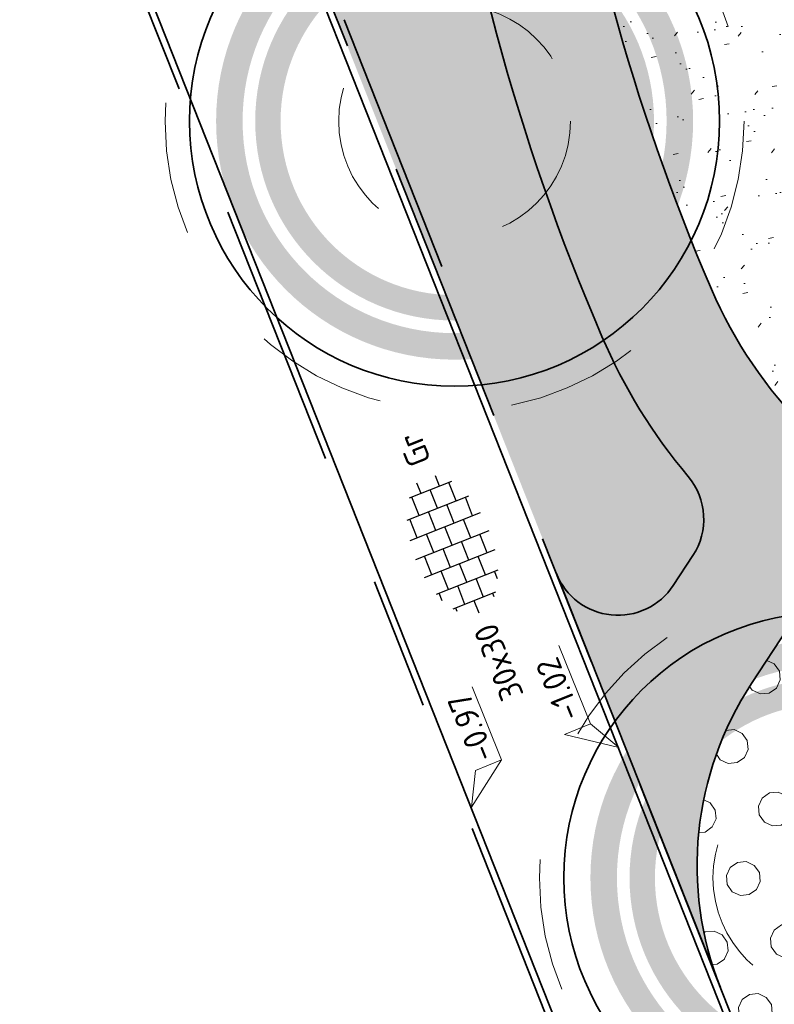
# Model space of a CAD drawing. Header units: metres. Extents: x 126075 to 126745, y 502461 to 502767.
# Tile 27 of 94: x 126584 to 126595, y 502558 to 502572. Entities that reach past the tile are written whole.
import ezdxf
from ezdxf.enums import TextEntityAlignment as Align

# ---------------------------------------------------------------- set-up
doc = ezdxf.new("R2010")
doc.units = ezdxf.units.M
doc.header["$PDSIZE"] = 1
doc.linetypes.add('NLCS-HIDDEN', pattern=[4, 2, -2])
doc.linetypes.add('VH-OPSLUITBAND-SO', pattern=[10, 4, -2, 2, -2])
doc.layers.get('0').update_dxf_attribs({"linetype": 'CONTINUOUS'})
doc.layers.get('DEFPOINTS').update_dxf_attribs({"linetype": 'CONTINUOUS'})
doc.layers.add('N-GV-GR-BOOM-BESCHERMDEWORTELRUIMTE-GN', color=7, linetype='NLCS-HIDDEN', lineweight=0, plot=False)
doc.layers.add('N-GV-GR-BOOM_SOORT-V', color=7, linetype='CONTINUOUS', lineweight=18, true_color=0x025a01)
for name, color, linetype, lineweight in [('N-WE-GR-BEPLANTING-A-200', 92, 'CONTINUOUS', 18), ('N-WE-GR-BEPLANTING_CULTUUR_VASTE PLANTENVAK-A-200', 92, 'CONTINUOUS', 18), ('N-WE-GR-BOOM-S', 90, 'CONTINUOUS', 25), ('N-WE-GR-GRAS-A-500', 62, 'CONTINUOUS', 18), ('N-WE-OG-WEG_PARKEERPLAATS-S', 7, 'CONTINUOUS', 25), ('N-WE-VH-HALFVERHARDING_KLEISCHELPEN-A-200', 252, 'CONTINUOUS', 18), ('N-WE-VH-KANTOPSLUITING_OPSLUITBAND_100X200-G', 150, 'VH-OPSLUITBAND-SO', 35), ('N-WE-VH-KANTOPSLUITING_VOORKANTBAND-G', 50, 'CONTINUOUS', 35), ('N-WE-VH-KANTOPSLUITING_WORTELSCHERM-G', 90, 'BV-BEVER-SO', 35), ('N-WE-VH-OPENVERHARDING-G', 90, 'CONTINUOUS', 35), ('N-WE-VH-OPENVERHARDING_TEGEL_300X300_DUN_HALFSTEENS-S-200', 252, 'CONTINUOUS', 25), ('N-XX-GR-BOOM-T25', 7, 'CONTINUOUS', 25), ('X-XX-AL-HOOGTELABEL-S-200', 7, 'CONTINUOUS', 18), ('X-XX-AL-M', 7, 'CONTINUOUS', 18)]:
    doc.layers.add(name, color=color, linetype=linetype, lineweight=lineweight)
doc.styles.add('NLCS-ISO', font='NLCS-ISO.ttf')
doc.styles.add('NLCS-ISO-M200-T18', font='NLCS-ISO.ttf', dxfattribs={"height": 0.36})
doc.styles.add('NLCS-ISO-M200-T25', font='NLCS-ISO.ttf', dxfattribs={"height": 0.5})
doc.linetypes.add('BV-BEVER-SO', pattern='A,0.5,[17,NLCS.SHX,S=1,R=0,X=0,Y=0],-1,[17,NLCS.SHX,S=1,R=0,X=0,Y=0],-1,0.5', length=3)
doc.dimstyles.new('NLCS-M200-T18-PIJL_L2_H1', dxfattribs={"dimscale": 0.2, "dimtxt": 2.5, "dimasz": 1.8, "dimexe": 2, "dimexo": 2, "dimgap": 0.7, "dimtad": 1, "dimzin": 0, "dimdsep": 46, "dimtxsty": 'NLCS-ISO-M200-T18', "dimcen": 0, "dimdle": 2, "dimclrd": 256, "dimclre": 256, "dimclrt": 10, "dimadec": 1, "dimazin": 0, "dimtfac": 1, "dimtdec": 3, "dimtofl": 0, "dimtmove": 0, "dimatfit": 3, "dimfxl": 2, "dimfxlon": 1, "dimtfillclr": 256, "dimtolj": 1, "dimtzin": 0, "dimlwd": -1, "dimlwe": -1, "dimarcsym": 0})
pattern_1 = [(0, (0, 0), (0, 6.985), [5.08, -1.905]), (90, (0, 0), (-6.985, 4.277078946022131e-16), [5.08, -1.905])]

# ---------------------------------------------------------------- blocks, each defined once
blk = doc.blocks.new('N-SGR-BOOM_BOL_2E')
h = blk.add_hatch(color=256)
h.dxf.hatch_style = 1
edge = h.paths.add_edge_path()
edge.add_arc((0, 0), 0.25, 0, 360)
at = {"layer": 'N-GV-GR-BOOM_SOORT-V', "transparency": 33554559}
h = blk.add_hatch(color=256, dxfattribs=at)
h.dxf.hatch_style = 1
h.paths.add_polyline_path([(-3.6, 4.440892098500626e-16, 1), (3.6, 0, 1)])
h.paths.add_polyline_path([(3.2, 0, -1), (-3.2, 4.440892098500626e-16, -1)], flags=16)
h = blk.add_hatch(color=256, dxfattribs=at)
h.dxf.hatch_style = 1
edge = h.paths.add_edge_path()
edge.add_arc((2.220446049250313e-16, -4.440892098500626e-16), 3.009631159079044, 0, 360)
edge = h.paths.add_edge_path(flags=16)
edge.add_arc((4.440892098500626e-16, -6.661338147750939e-16), 2.626330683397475, 0, 360)
at = {"lineweight": 35}
blk.add_circle((0, 0), 4, dxfattribs=at)
at = {"layer": 'N-GV-GR-BOOM-BESCHERMDEWORTELRUIMTE-GN'}
for radius in [4.370193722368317, 1.75]:
    blk.add_circle((-4.020463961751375e-10, 4.218057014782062e-10), radius, dxfattribs=at)
at = {"layer": 'N-XX-GR-BOOM-T25', "style": 'NLCS-ISO-M200-T25'}
blk.add_attdef('SOORT', text='', height=0.5, dxfattribs=at).set_placement((-4.020463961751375e-10, -0.8730997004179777), align=Align.MIDDLE_CENTER)
blk = doc.blocks.new('SVH-TEGEL_300X300_DUN_HALFST-SO')
for p, q in [((1.110223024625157e-15, -2.975), (1.110223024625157e-15, 2.975)), ((-3.614576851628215, 2.25), (-2.999999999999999, 2.25)), ((-2.999999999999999, -2.498230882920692), (-2.999999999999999, 2.498230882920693)), ((-1.499999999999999, -2.863260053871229), (-1.499999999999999, 2.863260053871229)), ((-1.499999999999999, 2.25), (0, 2.25)), ((1.500000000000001, -2.863260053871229), (1.500000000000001, 2.863260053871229)), ((1.5, 2.25), (3, 2.25)), ((3, -2.498230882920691), (3, 2.498230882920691)), ((-4.771312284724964, 1.5), (-4.499999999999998, 1.5)), ((-4.499999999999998, -1.726071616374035), (-4.499999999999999, 1.726071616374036)), ((-2.999999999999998, 1.5), (-1.499999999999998, 1.5)), ((2.220446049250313e-15, 1.5), (1.500000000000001, 1.5)), ((3.000000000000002, 1.5), (4.500000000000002, 1.5)), ((4.500000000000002, -1.726071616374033), (4.5, 1.726071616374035)), ((-4.499999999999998, 0.7500000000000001), (-2.999999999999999, 0.7500000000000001)), ((-1.499999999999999, 0.7500000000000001), (1.110223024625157e-15, 0.7500000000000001)), ((1.500000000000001, 0.7500000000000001), (3, 0.7500000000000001)), ((4.500000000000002, 0.7500000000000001), (5.346547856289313, 0.7500000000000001)), ((-5.525, 0), (-4.5, 0)), ((-2.999999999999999, 0), (-1.499999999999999, 0)), ((0, 0), (1.500000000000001, 0)), ((3, 0), (4.500000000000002, 0)), ((-4.5, -0.7500000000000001), (-3, -0.7500000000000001)), ((-1.5, -0.7500000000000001), (0, -0.7500000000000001)), ((1.499999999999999, -0.7500000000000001), (3, -0.7500000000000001)), ((4.5, -0.7500000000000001), (5.346547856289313, -0.7500000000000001)), ((-4.771312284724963, -1.5), (-4.5, -1.5)), ((-2.999999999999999, -1.5), (-1.499999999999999, -1.5)), ((1.110223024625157e-15, -1.5), (1.500000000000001, -1.5)), ((3, -1.5), (4.500000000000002, -1.5)), ((-3.614576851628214, -2.25), (-2.999999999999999, -2.25)), ((-1.499999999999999, -2.25), (1.110223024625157e-15, -2.25)), ((1.500000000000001, -2.25), (3, -2.25))]:
    blk.add_line(p, q)
at = {"style": 'NLCS-ISO'}
blk.add_attdef('FORMAAT', text='', height=1.8, dxfattribs=at).set_placement((-6.525, 4.607733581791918e-16), align=Align.MIDDLE_RIGHT)
blk.add_attdef('KLEUR', text='', height=1.8, dxfattribs=at).set_placement((6.525, -7.02641101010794e-16), align=Align.MIDDLE_LEFT)
at = {"style": 'NLCS-ISO', "flags": 1}
blk.add_attdef('FUNCTIE', text='', height=1.8, dxfattribs=at).set_placement((-7.110529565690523e-16, -3.975), align=Align.TOP_CENTER)
blk = doc.blocks.new('SOG-WEG_PARKEERPLAATS_PRIVE')
h = blk.add_hatch(color=253)
h.dxf.hatch_style = 1
h.paths.add_polyline_path([(-1.249999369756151, -0.0005613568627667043), (1.25, 0), (1.25, 5), (-1.249999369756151, 4.999438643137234)])
at = {"flags": 128}
blk.add_lwpolyline([(-1.249999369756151, -0.0005613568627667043), (1.25, 0), (1.25, 5), (-1.249999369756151, 4.999438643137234)], close=True, dxfattribs=at)
blk.add_lwpolyline([(-1.249999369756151, 4.999438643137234), (0, 0), (1.25, 5)], dxfattribs=at)
blk = doc.blocks.new('SZZ-HOOGTELABEL_04-SO')
h = blk.add_hatch()
h.set_pattern_fill('ANGLE', color=256)
h.set_pattern_definition(pattern_1)
h.paths.add_polyline_path([(2.460741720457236, -1.312415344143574), (0, -4.547473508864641e-13), (2.460741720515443, -3.435148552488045)])
for p, q in [((0, -4.547473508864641e-13), (2.460741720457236, -1.312415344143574)), ((2.460741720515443, -3.435148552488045), (0, -4.547473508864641e-13)), ((2.460741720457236, -1.312415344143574), (2.460741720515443, -3.435148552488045)), ((8.399460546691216, -3.435325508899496), (2.460741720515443, -3.435148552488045))]:
    blk.add_line(p, q)
at = {"style": 'NLCS-ISO'}
blk.add_attdef('...', text='', height=1.8, dxfattribs=at).set_placement((5.549947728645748, -2.195441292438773), align=Align.MIDDLE)
blk = doc.blocks.new('SZZ-HOOGTELABEL_02-SO')
h = blk.add_hatch()
h.set_pattern_fill('ANGLE', color=256)
h.set_pattern_definition(pattern_1)
h.paths.add_polyline_path([(2.460741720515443, 3.435148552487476), (-6.661338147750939e-16, -4.440892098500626e-16), (2.460741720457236, 1.312415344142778)])
for p, q in [((2.460741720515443, 3.435148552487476), (0, 0)), ((2.460741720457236, 1.312415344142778), (2.460741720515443, 3.435148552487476)), ((0, 0), (2.460741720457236, 1.312415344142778)), ((8.837532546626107, 1.312415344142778), (2.460741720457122, 1.312415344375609))]:
    blk.add_line(p, q)
at = {"style": 'NLCS-ISO'}
blk.add_attdef('...', text='', height=1.8, dxfattribs=at).set_placement((5.772751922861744, 2.615252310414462), align=Align.MIDDLE)
blk = doc.blocks.new('*D469')
at = {"layer": 'DEFPOINTS', "color": 0, "transparency": 16777216}
for p in [(126589.5726184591, 502573.9954011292), (126585.2470394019, 502573.7803309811), (126585.7605661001, 502572.4846004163)]:
    blk.add_point(p, dxfattribs=at)
at = {"layer": 'X-XX-AL-M', "transparency": 16777216}
for p, q in [((126589.2064682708, 502574.9192712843), (126588.9117152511, 502575.6629921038)), ((126588.7244173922, 502575.1584928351), (126585.5817137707, 502573.9129698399)), ((126585.3944159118, 502573.4084705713), (126585.099662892, 502574.1521913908))]:
    blk.add_line(p, q, dxfattribs=at)
for points in [[(126588.7023109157, 502575.2142718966), (126588.7465238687, 502575.1027137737), (126589.059091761, 502575.291131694)], [(126585.5596072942, 502573.9687489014), (126585.6038202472, 502573.8571907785), (126585.2470394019, 502573.7803309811)]]:
    blk.add_solid(points, dxfattribs=at)
at = {"layer": 'X-XX-AL-M', "color": 10, "transparency": 16777216, "insert": (126587.0351643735, 502574.8332196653), "char_height": 0.36, "attachment_point": 5, "rotation": 21.61951873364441, "style": 'NLCS-ISO-M200-T18'}
blk.add_mtext('\\A1;4.10', dxfattribs=at)

msp = doc.modelspace()

# ---------------------------------------------------------------- hatches: boundary and pattern name
at = {"layer": 'N-WE-GR-BEPLANTING-A-200', "transparency": 33554559}
h = msp.add_hatch(dxfattribs=at)
h.set_pattern_fill('AGR-BEPLANTING_SOORT_01-SO', color=256, scale=0.2, pattern_type=2)
h.set_pattern_definition([(81.71317314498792, (126561.5397244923, 502555.1918350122), (-0.1812692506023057, 0.1430901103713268), [0.05773520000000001, -0.1732052]), (141.7131731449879, (126561.5397244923, 502555.1918350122), (-0.2145542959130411, -0.08543872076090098), [0.05773520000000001, -0.1732052]), (291.7131731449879, (126561.5397244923, 502555.1918350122), (0.1812691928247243, -0.1430901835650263), [0.05, -0.35])])
edge = h.paths.add_edge_path()
edge.add_arc((126592.7968105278, 502564.5016407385), 0.9999999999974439, 201.6195187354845, 326.70469154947)
edge.add_line((126593.632662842, 502563.9526863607), (126593.9278687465, 502564.4021746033))
edge.add_arc((126593.0920164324, 502564.951128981), 0.9999999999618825, 326.7046915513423, 399.9791489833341)
edge.add_arc((126600.4157242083, 502571.0919090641), 8.557503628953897, 203.2895918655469, 219.9791489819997, ccw=False)
edge.add_arc((126623.606919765, 502581.0746219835), 33.80599088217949, 186.8664769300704, 203.289591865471, ccw=False)
edge.add_arc((126604.9358155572, 502578.8262535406), 15.00000000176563, 183.5522995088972, 186.8664769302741, ccw=False)
edge.add_arc((126588.966557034, 502577.8348997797), 1.000000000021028, 3.552299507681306, 111.5962615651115)
edge.add_line((126588.5984931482, 502578.764700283), (126587.7867127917, 502578.4433668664))
edge.add_line((126587.7867127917, 502578.4433668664), (126589.5828696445, 502573.9698695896))
edge.add_line((126589.5828696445, 502573.9698695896), (126588.1902698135, 502573.410727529))
edge.add_line((126588.1902698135, 502573.410727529), (126591.8671595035, 502564.1331994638))
at = {"layer": 'N-WE-GR-BEPLANTING_CULTUUR_VASTE PLANTENVAK-A-200'}
h = msp.add_hatch(dxfattribs=at)
h.set_pattern_fill('AGR-VASTEPLANTEN-SO', color=256, scale=0.2, pattern_type=2)
h.set_pattern_definition([(5.229815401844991, (126614.5566435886, 502721.7654034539), (0.4837957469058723, 1.048463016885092), [0.133976, -1.020724]), (35.22981540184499, (126614.69006186, 502721.777615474), (0.4837961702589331, 1.04846282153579), [0.133976, -1.866024]), (65.22981540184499, (126614.7994968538, 502721.8549002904), (-0.6660977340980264, 0.9432109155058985), [0.133976, -1.020724]), (95.22981540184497, (126614.8556303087, 502721.9765473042), (-0.6660973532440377, 0.9432111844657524), [0.133976, -1.866024]), (125.229815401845, (126614.8434182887, 502722.1099655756), (-1.149893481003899, -0.1052521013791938), [0.133976, -1.020724]), (155.229815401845, (126614.7661334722, 502722.2194005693), (-1.149893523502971, -0.1052516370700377), [0.133976, -1.866024]), (185.229815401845, (126614.6444864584, 502722.2755340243), (-0.4837957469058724, -1.048463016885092), [0.133976, -1.020724]), (215.229815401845, (126614.5110681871, 502722.2633220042), (-0.4837961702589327, -1.04846282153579), [0.133976, -1.866024]), (245.229815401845, (126614.4016331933, 502722.1860371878), (0.6660977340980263, -0.9432109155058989), [0.133976, -1.020724]), (275.229815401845, (126614.3454997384, 502722.064390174), (0.6660973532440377, -0.9432111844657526), [0.133976, -1.866024]), (305.229815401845, (126614.3577117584, 502721.9309719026), (1.149893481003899, 0.1052521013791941), [0.133976, -1.020724]), (335.229815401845, (126614.4349965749, 502721.8215369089), (1.149893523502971, 0.105251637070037), [0.133976, -1.866024])])
h.paths.add_polyline_path([(126598.6307562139, 502561.2700163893, 0.1527821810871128), (126596.7522946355, 502563.5910607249, 0.4159918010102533), (126595.3624265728, 502563.3075089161), (126594.8127666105, 502562.4705822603, 0.2418062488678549), (126594.326597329, 502557.9275459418), (126595.1864021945, 502555.7580863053), (126600.0507551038, 502557.685454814)])
at = {"layer": 'N-WE-GR-GRAS-A-500'}
h = msp.add_hatch(dxfattribs=at)
h.set_pattern_fill('AGR-GRAS_GAZON-SO', color=256, scale=0.5, pattern_type=2)
h.set_pattern_definition([(37.50000000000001, (0, 0), (-0.03149667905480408, 0.9634118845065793), [0, -0.76, 0, -0.85, 0, -0.8125]), (7.499999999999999, (0, 0), (0.8848883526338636, 1.41107303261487), [0, -0.41, 0, -0.685, 0, -0.2625]), (327.5, (-0.6150000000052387, 0), (1.557070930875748, 0.002829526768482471), [0, -0.25, 0, -0.9, 0, -1.175]), (317.5, (-0.6150000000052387, 0), (1.503063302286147, 0.4388377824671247), [0, -0.125, 0, -0.59, 0, -0.675]), (51, (-1.270000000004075, 1.90500000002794), (-0.2520435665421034, 0.8789805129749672), [0.07499999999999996, -1.047749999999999]), (10, (-1.270000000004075, -1.90500000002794), (0.3864434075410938, 0.8287304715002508), [0.07499999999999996, -1.047749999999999])])
h.paths.add_polyline_path([(126600.7433508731, 502572.9330750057, 0.07170044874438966), (126593.3388937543, 502578.2786548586, 0.2682450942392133), (126592.295982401, 502578.177154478, 0.2682450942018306), (126591.8317406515, 502577.2377685, 0.07170044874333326), (126594.208834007, 502568.4201363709, 0.09547208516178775), (126595.6461339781, 502566.3049617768, 0.3238157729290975), (126598.573084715, 502565.840833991, 0.04367638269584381), (126600.1970494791, 502566.7367915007, 0.04367638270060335), (126601.6100309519, 502567.9382426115, 0.323815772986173), (126602.2124791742, 502570.8398820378, 0.09547208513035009)])
at = {"layer": 'N-WE-VH-HALFVERHARDING_KLEISCHELPEN-A-200', "transparency": 33554559}
h = msp.add_hatch(dxfattribs=at)
h.set_pattern_fill('AVH-HALFVERHARDING_SCHELPEN-SO', color=256, scale=0.2, pattern_type=2)
h.set_pattern_definition([(5.229815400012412, (126639.9478880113, 502720.3991939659), (-0.09115080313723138, 0.9958371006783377), [0, -1]), (5.229815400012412, (126639.9897491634, 502720.0515624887), (-0.09115080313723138, 0.9958371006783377), [0, -1]), (5.229815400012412, (126639.9704028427, 502720.5920490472), (-0.09115080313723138, 0.9958371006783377), [0, -1]), (343.4284154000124, (126639.4808242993, 502720.2359411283), (3.07866236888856, -0.7223845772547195), [0.107703, -5.277462]), (222.0997154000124, (126639.5840540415, 502720.2052227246), (2.80520960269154, 2.265126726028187), [0.05, -4.95]), (135.8311154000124, (126639.5469550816, 502720.1717015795), (5.52609065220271, -5.519267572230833), [0.09219500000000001, -9.127349]), (211.7949154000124, (126639.2292669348, 502720.0221213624), (-0.9046853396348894, -1.086989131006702), [0.022361, -2.213707]), (331.5397154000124, (126639.2102617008, 502720.0103399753), (2.082824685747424, -0.8135368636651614), [0.036056, -3.569496]), (113.6647154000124, (126639.2419598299, 502719.9931577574), (-1.178137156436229, 1.900523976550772), [0.03162300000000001, -3.130655]), (230.2298154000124, (126639.8757177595, 502719.9808741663), (0.09115083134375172, -0.9958374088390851), [0.04242600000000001, -1.371787]), (5.229815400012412, (126639.8485771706, 502719.9482645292), (0.9046862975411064, 1.086987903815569), [0.06, -0.9400000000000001]), (140.2298154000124, (126639.9083273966, 502719.9537335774), (-0.9958374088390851, -0.09115083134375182), [0.04242600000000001, -1.371787]), (256.7949154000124, (126639.6978807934, 502720.6072718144), (0.8135338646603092, 2.082825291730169), [0.031623, -3.130655]), (5.229815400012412, (126639.6906569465, 502720.5764851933), (0.9046862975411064, 1.086987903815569), [0.05, -0.9500000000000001]), (148.3599154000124, (126639.7404488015, 502720.5810427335), (-3.169812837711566, 1.718221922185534), [0.05, -4.95]), (218.9199154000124, (126639.169175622, 502720.5689202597), (1.900522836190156, 1.178139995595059), [0.036056, -3.569496]), (346.7949154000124, (126639.1411235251, 502720.5462689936), (-2.082825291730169, 0.8135338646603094), [0.063246, -3.099032]), (132.0997154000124, (126639.2026967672, 502720.5318212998), (2.265126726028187, -2.80520960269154), [0.05, -4.95]), (5.229815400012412, (126639.4616144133, 502720.5555205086), (-0.09115080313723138, 0.9958371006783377), [0, -1]), (5.229815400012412, (126639.216437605, 502720.2719921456), (-0.09115080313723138, 0.9958371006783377), [0, -1]), (5.229815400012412, (126639.5289977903, 502719.9290546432), (-0.09115080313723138, 0.9958371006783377), [0, -1]), (5.229815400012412, (126639.7696170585, 502720.2623748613), (-0.09115080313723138, 0.9958371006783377), [0, -1]), (5.229815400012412, (126639.4653286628, 502720.4052334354), (-0.09115080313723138, 0.9958371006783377), [0, -1]), (5.229815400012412, (126639.2435099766, 502720.4150553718), (-0.09115080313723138, 0.9958371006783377), [0, -1]), (5.229815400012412, (126639.3386043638, 502720.363508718), (-0.09115080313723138, 0.9958371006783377), [0, -1]), (5.229815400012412, (126639.3206470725, 502720.1208617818), (-0.09115080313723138, 0.9958371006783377), [0, -1]), (5.229815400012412, (126639.0780001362, 502720.138819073), (-0.09115080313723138, 0.9958371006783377), [0, -1]), (5.229815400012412, (126639.0669938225, 502720.3687731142), (-0.09115080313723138, 0.9958371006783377), [0, -1]), (5.229815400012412, (126639.0170655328, 502720.5851227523), (-0.09115080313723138, 0.9958371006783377), [0, -1]), (5.229815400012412, (126639.3221290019, 502720.6532129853), (-0.09115080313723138, 0.9958371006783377), [0, -1]), (5.229815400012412, (126639.5375671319, 502720.713099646), (-0.09115080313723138, 0.9958371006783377), [0, -1]), (5.229815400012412, (126639.8897561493, 502720.705168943), (-0.09115080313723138, 0.9958371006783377), [0, -1]), (5.229815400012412, (126639.6790119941, 502720.3745832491), (-0.09115080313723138, 0.9958371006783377), [0, -1]), (5.229815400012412, (126639.5630211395, 502720.5447188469), (-0.09115080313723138, 0.9958371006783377), [0, -1]), (5.229815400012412, (126639.686440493, 502720.0740091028), (-0.09115080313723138, 0.9958371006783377), [0, -1]), (5.229815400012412, (126639.392246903, 502719.9968720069), (-0.09115080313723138, 0.9958371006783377), [0, -1]), (5.229815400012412, (126639.7110512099, 502719.8051330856), (-0.09115080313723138, 0.9958371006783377), [0, -1]), (5.229815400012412, (126639.3769559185, 502719.8348035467), (-0.09115080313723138, 0.9958371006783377), [0, -1]), (5.229815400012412, (126639.0610225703, 502719.7757601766), (-0.09115080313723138, 0.9958371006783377), [0, -1]), (5.229815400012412, (126639.1850805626, 502719.736906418), (-0.09115080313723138, 0.9958371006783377), [0, -1]), (5.229815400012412, (126639.1822778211, 502719.8772351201), (-0.09115080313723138, 0.9958371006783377), [0, -1]), (5.229815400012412, (126639.8640728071, 502719.7789722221), (-0.09115080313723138, 0.9958371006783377), [0, -1]), (5.229815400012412, (126639.9462014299, 502720.1982035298), (-0.09115080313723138, 0.9958371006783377), [0, -1]), (5.229815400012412, (126639.8690643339, 502720.4923971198), (-0.09115080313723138, 0.9958371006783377), [0, -1]), (5.229815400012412, (126639.4766078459, 502719.7334650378), (-0.09115080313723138, 0.9958371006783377), [0, -1])])
edge = h.paths.add_edge_path()
edge.add_arc((126588.9665570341, 502577.8348997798), 0.9999999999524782, 3.5522995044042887, 111.596261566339, ccw=False)
edge.add_arc((126604.9358155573, 502578.8262535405), 15.00000000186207, 183.5522995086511, 186.866476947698)
edge.add_arc((126623.606919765, 502581.0746219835), 33.80599088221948, 186.8664769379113, 203.2895918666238)
edge.add_arc((126600.4157242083, 502571.091909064), 8.557503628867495, 203.2895918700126, 219.9791489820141)
edge.add_arc((126593.0920164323, 502564.951128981), 1.000000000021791, -33.295308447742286, 39.979148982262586, ccw=False)
edge.add_line((126593.9278687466, 502564.4021746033), (126593.632662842, 502563.9526863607))
edge.add_arc((126592.7968105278, 502564.5016407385), 1.000000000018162, 201.6195187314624, 326.70469154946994, ccw=False)
edge.add_line((126591.8671595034, 502564.1331994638), (126594.3436152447, 502557.884002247))
edge.add_arc((126598.9920281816, 502559.7258103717), 4.999999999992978, 146.7046915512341, 201.6146098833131, ccw=False)
edge.add_line((126594.8127666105, 502562.4705822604), (126595.3624265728, 502563.3075089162))
edge.add_arc((126596.198278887, 502562.7585545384), 1.000000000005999, 56.35705129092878, 146.7046915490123, ccw=False)
edge.add_arc((126593.9822158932, 502559.4285297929), 4.999999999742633, 21.610646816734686, 56.35705129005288, ccw=False)
edge.add_line((126598.630756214, 502561.2700163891), (126600.0507551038, 502557.685454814))
edge.add_line((126600.0507551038, 502557.685454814), (126601.7241837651, 502558.3485057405))
edge.add_line((126601.7241837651, 502558.3485057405), (126600.8880749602, 502560.4591295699))
edge.add_arc((126605.5366152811, 502562.3006161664), 5.000000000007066, 131.2511100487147, 201.6106468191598, ccw=False)
edge.add_arc((126594.0396522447, 502575.4098775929), 12.436539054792, 311.2511100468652, 315.1802141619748)
edge.add_arc((126599.9059611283, 502569.805408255), 4.327876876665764, 313.0663543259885, 360.7604114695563)
edge.add_arc((126605.2333687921, 502569.8761160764), 0.9999999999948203, 47.37390103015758, 180.7604114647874, ccw=False)
edge.add_arc((126586.7843554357, 502549.8312980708), 28.24262877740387, 25.34251789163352, 47.37390103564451, ccw=False)
edge.add_arc((126621.1363607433, 502520.7557838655), 42.09999999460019, 100.8428102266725, 102.10328435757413, ccw=False)
edge.add_line((126613.2167105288, 502562.1041712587), (126612.8868649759, 502565.718588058))
edge.add_arc((126613.3228884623, 502567.514313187), 1.847902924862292, 214.7808052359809, 256.3520270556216, ccw=False)
edge.add_arc((126586.7843554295, 502549.8312980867), 30.04262877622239, 33.60815944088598, 53.84461590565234)
edge.add_arc((126607.458704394, 502578.1254163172), 4.999999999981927, 178.7226715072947, 233.84461585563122, ccw=False)
edge.add_arc((126617.4562194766, 502577.9024988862), 15.00000000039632, 158.3939377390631, 178.7226714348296, ccw=False)
edge.add_arc((126572.0794579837, 502595.8739835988), 33.80599088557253, 338.3939379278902, 349.6007907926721)
edge.add_arc((126606.3137243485, 502589.5913083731), 0.9999999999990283, 95.2247455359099, 169.6007907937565, ccw=False)
edge.add_line((126606.2226616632, 502590.5871535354), (126610.5810316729, 502590.9856942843))
edge.add_line((126610.5810316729, 502590.9856942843), (126610.4174464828, 502592.7782455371))
edge.add_line((126610.4174464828, 502592.7782455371), (126606.3804835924, 502592.4090950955))
edge.add_arc((126606.2894209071, 502593.4049402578), 0.9999999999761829, 204.0339437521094, 275.2247455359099, ccw=False)
edge.add_arc((126602.7760870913, 502591.8382086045), 2.846837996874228, 24.03394375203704, 55.22469496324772)
edge.add_arc((126602.7473908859, 502591.8583978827), 2.846837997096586, 54.51853089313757, 119.2636728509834)
edge.add_arc((126616.9154150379, 502564.329547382), 33.80599088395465, 117.4040712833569, 124.1619463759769)
edge.add_arc((126597.3706698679, 502593.1298935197), 0.9999999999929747, 185.2345115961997, 304.16194637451, ccw=False)
edge.add_line((126596.3748402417, 502593.038661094), (126595.2531377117, 502605.2823847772))
edge.add_arc((126596.2489673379, 502605.3736172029), 0.9999999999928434, 99.5780154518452, 185.2345115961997, ccw=False)
edge.add_arc((126589.9470397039, 502642.719992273), 36.87434517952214, 279.578015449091, 288.8437285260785)
edge.add_arc((126602.1800021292, 502606.8755972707), 1.000000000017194, 42.26032144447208, 108.84372852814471, ccw=False)
edge.add_line((126602.9200991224, 502607.5480974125), (126609.7561251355, 502600.0249431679))
edge.add_line((126609.7561251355, 502600.0249431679), (126609.4845949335, 502603.0003457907))
edge.add_line((126609.4845949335, 502603.0003457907), (126604.2134557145, 502608.8013174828))
edge.add_arc((126604.9535527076, 502609.4738176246), 0.9999999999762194, 149.0880073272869, 222.2603214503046, ccw=False)
edge.add_arc((126599.3226343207, 502612.8454537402), 5.563167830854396, 329.0880073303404, 337.0971017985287)
edge.add_arc((126600.2317978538, 502612.4613538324), 4.576197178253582, 337.0971017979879, 387.7231877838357)
edge.add_arc((126357.7580837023, 502485.0346031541), 278.4942119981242, 27.7231877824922, 28.59999839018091)
edge.add_arc((126596.1966174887, 502592.2581206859), 26.78726315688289, 76.89279979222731, 89.89545797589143)
edge.add_arc((126596.2477743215, 502620.2953371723), 1.249999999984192, 102.5606798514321, 269.89545797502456, ccw=False)
edge.add_arc((126616.4071438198, 502529.815879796), 93.94807110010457, 98.27159752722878, 102.56067986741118, ccw=False)
edge.add_line((126602.8912426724, 502622.7866304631), (126602.7247038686, 502624.5812951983))
edge.add_arc((126616.4071438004, 502529.8158798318), 95.74807106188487, 98.21571622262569, 102.8460054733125)
edge.add_arc((126594.8414249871, 502624.3862005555), 1.250000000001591, 122.36157101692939, 282.8460054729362, ccw=False)
edge.add_arc((126587.7089269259, 502635.641898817), 12.07528693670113, 302.3615710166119, 321.3786934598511)
edge.add_arc((126592.1601494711, 502632.0858236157), 6.378002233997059, 321.3786934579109, 366.2630229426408)
edge.add_arc((126565.4496741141, 502629.1544067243), 33.24885444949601, 6.263022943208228, 20.42381599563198)
edge.add_arc((126404.6078350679, 502569.2617477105), 204.8799349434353, 20.42381599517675, 21.36319583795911)
edge.add_arc((126596.3417604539, 502644.2594107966), 0.9999999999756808, 95.2532122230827, 201.3631958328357, ccw=False)
edge.add_line((126596.2502030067, 502645.2552105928), (126600.795131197, 502645.6730877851))
edge.add_line((126600.795131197, 502645.6730877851), (126600.630327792, 502647.4655274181))
edge.add_line((126600.630327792, 502647.4655274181), (126594.9528734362, 502646.9435216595))
edge.add_arc((126594.8613159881, 502647.9393214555), 1.000000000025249, 202.4670899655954, 275.25321227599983, ccw=False)
edge.add_arc((126404.6078344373, 502569.2617470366), 204.8799357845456, 22.46709007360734, 22.60840213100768)
edge.add_arc((125598.3234162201, 502233.4992058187), 1078.28193208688, 22.6084020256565, 23.28344494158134)
edge.add_arc((126553.3948930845, 502644.4908651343), 38.53404440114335, 23.28344494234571, 29.77586439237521)
edge.add_arc((126003.516389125, 502329.8800104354), 672.0530725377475, 29.77586439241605, 30.05132788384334)
edge.add_arc((126575.905767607, 502661.0332190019), 10.77246028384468, 30.05132788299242, 39.48210382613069)
edge.add_arc((126584.9920258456, 502668.5185868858), 0.9999999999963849, 95.2532122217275, 219.482103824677, ccw=False)
edge.add_line((126584.9004683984, 502669.5143866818), (126598.4961042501, 502670.7644187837))
edge.add_line((126598.4961042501, 502670.7644187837), (126598.3318858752, 502672.5569122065))
edge.add_line((126598.3318858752, 502672.5569122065), (126586.0706444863, 502671.4295691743))
edge.add_arc((126586.0248657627, 502671.9274690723), 0.4999999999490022, 108.2578619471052, 275.25321223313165, ccw=False)
edge.add_line((126585.8682187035, 502672.4022971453), (126597.9794119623, 502676.3978123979))
edge.add_line((126597.9794119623, 502676.3978123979), (126597.8111165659, 502678.2377141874))
edge.add_line((126597.8111165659, 502678.2377141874), (126573.283058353, 502670.1458417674))
edge.add_arc((126574.8495289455, 502665.3975610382), 5.000000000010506, 108.2578619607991, 114.4111536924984)
edge.add_arc((126578.3045711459, 502657.7849023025), 13.36001732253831, 114.4111536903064, 142.1436398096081)
edge.add_arc((126566.9665946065, 502666.5974153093), 1.000000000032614, 248.419033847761, 322.14363980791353, ccw=False)
edge.add_line((126566.5987789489, 502665.6675165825), (126554.7511736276, 502670.3537631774))
edge.add_arc((126555.3028971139, 502671.7486112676), 1.500000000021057, 202.0031152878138, 248.4190338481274, ccw=False)
edge.add_line((126553.9121518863, 502671.186625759), (126553.9048873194, 502671.2046033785))
edge.add_line((126553.9048873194, 502671.2046033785), (126556.3948194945, 502665.0427696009))
edge.add_arc((126557.7855647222, 502665.6047551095), 1.500000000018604, 68.41903384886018, 202.0031152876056, ccw=False)
edge.add_line((126558.3372882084, 502666.9996031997), (126565.937557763, 502663.9933638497))
edge.add_arc((126565.5697421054, 502663.0634651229), 0.9999999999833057, -7.261166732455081, 68.41903384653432, ccw=False)
edge.add_arc((126577.2477912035, 502661.5755167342), 10.7724602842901, 172.7388332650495, 193.9549116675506)
edge.add_arc((127219.0112377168, 502821.0487961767), 672.0530725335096, 193.954911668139, 194.2303751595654)
edge.add_arc((126604.9316365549, 502665.3163254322), 38.53404439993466, 194.2303751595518, 197.9681072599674)
edge.add_arc((126567.3257316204, 502653.1205646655), 1.000000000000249, -69.27720538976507, 17.968107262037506, ccw=False)
edge.add_line((126567.6795785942, 502652.1852613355), (126562.3978544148, 502650.1870624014))
edge.add_line((126562.3978544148, 502650.1870624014), (126568.5844469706, 502634.8771052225))
edge.add_line((126568.5844469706, 502634.8771052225), (126573.5592855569, 502636.8871015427))
edge.add_arc((126573.9338971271, 502635.9599196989), 0.9999999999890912, 21.548072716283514, 112.00030754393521, ccw=False)
edge.add_arc((126764.2132617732, 502714.5745484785), 204.8799347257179, 202.4525423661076, 203.5346762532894)
edge.add_arc((126575.4386512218, 502632.4155176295), 1.000000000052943, -67.99969245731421, 20.465938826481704, ccw=False)
edge.add_line((126575.813262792, 502631.4883357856), (126570.7761917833, 502629.4531955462))
edge.add_line((126570.7761917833, 502629.4531955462), (126571.4505743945, 502627.784301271))
edge.add_line((126571.4505743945, 502627.784301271), (126576.7576100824, 502629.9285160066))
edge.add_arc((126577.1322216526, 502629.0013341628), 0.9999999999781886, 29.584964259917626, 112.0003075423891, ccw=False)
edge.add_arc((126606.9158653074, 502645.9104619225), 33.2488544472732, 209.5849642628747, 217.7432166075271)
edge.add_arc((126585.6674151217, 502629.462177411), 6.37800223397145, 217.7432166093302, 262.6275460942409)
edge.add_arc((126586.3984839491, 502635.1123624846), 12.07528693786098, 262.6275460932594, 279.9720452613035)
edge.add_arc((126586.2479838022, 502637.515978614), 14.47113374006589, 278.9108796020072, 283.8583749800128)
edge.add_arc((126590.0135531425, 502622.2524752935), 1.250000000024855, 18.1938414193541, 103.85837497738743, ccw=False)
edge.add_arc((126566.9068666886, 502614.658135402), 25.5726840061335, 12.337997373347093, 18.19384142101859, ccw=False)
edge.add_arc((126590.6677959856, 502619.8553650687), 1.249999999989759, -81.3192368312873, 12.337997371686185, ccw=False)
edge.add_arc((126594.899430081, 502592.1392795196), 26.78726315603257, 98.68076316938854, 113.576223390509)
edge.add_line((126584.1853625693, 502616.6905773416), (126584.1441429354, 502616.5618403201))
edge.add_arc((126577.0013450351, 502618.8488554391), 7.499999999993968, 291.8759865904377, 342.24572559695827, ccw=False)
edge.add_line((126579.7958366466, 502611.8889117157), (126578.1420540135, 502611.224900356))
edge.add_line((126578.1420540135, 502611.224900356), (126578.8164382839, 502609.5560019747))
edge.add_line((126578.8164382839, 502609.5560019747), (126581.5326471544, 502610.6465887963))
edge.add_arc((126581.9052460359, 502609.7185962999), 1.000000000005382, 16.18589305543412, 111.8759865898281, ccw=False)
edge.add_arc((126587.2604158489, 502611.2729872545), 4.57619717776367, 196.1858930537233, 213.3719213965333)
edge.add_arc((126588.0846523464, 502611.8158917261), 5.563167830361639, 213.3719213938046, 263.0454820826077)
edge.add_arc((126591.8758538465, 502642.8966996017), 36.87434517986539, 263.0454820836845, 270.8910077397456)
edge.add_arc((126592.4648147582, 502605.0269339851), 1.000000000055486, 5.234511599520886, 90.89100774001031, ccw=False)
edge.add_line((126593.4606443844, 502605.1181664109), (126594.4655374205, 502594.1494538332))
edge.add_arc((126584.5072411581, 502593.2371295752), 9.99999999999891, -35.20019108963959, 5.234511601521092, ccw=False)
edge.add_arc((126604.9358155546, 502578.8262535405), 14.99999999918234, 144.7998089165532, 161.9684960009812)
edge.add_arc((126585.9180863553, 502585.0170512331), 5.000000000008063, 291.5962615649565, 341.96849600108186, ccw=False)
edge.add_line((126587.7584057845, 502580.3680487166), (126587.1184578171, 502580.1185305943))
edge.add_line((126587.1184578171, 502580.1185305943), (126587.7816446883, 502578.4451774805))
edge.add_line((126587.7816446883, 502578.4451774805), (126588.6022612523, 502578.7661830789))
edge.add_line((126588.6022612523, 502578.7661830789), (126588.5984931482, 502578.764700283))
edge = h.paths.add_edge_path(flags=16)
edge.add_arc((126594.0396522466, 502575.4098775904), 10.63653905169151, 305.3725825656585, 315.3761143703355)
edge.add_arc((126599.9059611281, 502569.805408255), 2.527876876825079, 312.3851588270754, 384.1562434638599)
edge.add_arc((126596.0467104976, 502568.0745336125), 6.757503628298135, 24.15624346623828, 45.97071491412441)
edge.add_arc((126578.4983566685, 502549.9212587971), 32.00599088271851, 45.97071491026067, 62.16213623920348)
edge.add_arc((126592.9052280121, 502577.3258674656), 1.046837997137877, 59.01019263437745, 125.5903860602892)
edge.add_arc((126592.8763573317, 502577.3059284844), 1.046837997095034, 123.669920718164, 190.2501141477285)
edge.add_arc((126623.6069197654, 502581.0746219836), 32.00599088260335, 187.0981705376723, 203.2895918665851)
edge.add_arc((126600.4157242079, 502571.0919090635), 6.757503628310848, 203.2895918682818, 225.1040633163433)
edge.add_arc((126597.4303634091, 502568.0956842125), 2.527876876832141, 225.104063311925, 296.8751479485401)
edge.add_arc((126594.2664635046, 502575.5665204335), 10.63653905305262, 293.8841924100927, 303.8877242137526)
edge = h.paths.add_edge_path(flags=16)
edge.add_arc((126602.7473908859, 502591.8583978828), 1.046837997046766, 53.91138026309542, 120.4915736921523)
edge.add_arc((126616.915415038, 502564.3295473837), 32.00599088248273, 117.3396300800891, 133.5310514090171)
edge.add_arc((126599.5255802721, 502582.6347312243), 6.757503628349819, 133.5310514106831, 155.3455228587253)
edge.add_arc((126595.6815267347, 502584.3990993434), 2.527876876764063, 155.3455228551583, 227.1166074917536)
edge.add_arc((126601.5963486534, 502589.9523450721), 10.63653905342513, 224.1256519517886, 234.1291837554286)
edge.add_arc((126601.3709080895, 502590.1109542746), 10.63653905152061, 235.6140421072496, 245.6175739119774)
edge.add_arc((126598.1421635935, 502582.6679128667), 2.527876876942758, 242.6266183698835, 314.3977030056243)
edge.add_arc((126595.1829699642, 502585.6899842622), 6.757503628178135, 314.3977030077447, 336.212174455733)
edge.add_arc((126572.0794579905, 502595.8739836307), 32.00599088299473, 336.2121744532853, 352.4035957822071)
edge.add_arc((126602.7760870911, 502591.8382086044), 1.046837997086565, 349.2516521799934, 415.8318456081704)
edge = h.paths.add_edge_path(flags=16)
edge.add_arc((126591.8758538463, 502642.8966995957), 35.07434517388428, 263.04548208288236, 273.6523034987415, ccw=False)
edge.add_arc((126588.0846523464, 502611.8158917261), 3.763167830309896, 213.3719213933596, 263.04548208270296, ccw=False)
edge.add_arc((126587.2604158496, 502611.2729872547), 2.776197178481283, 162.7458354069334, 213.3719213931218, ccw=False)
edge.add_arc((126848.8516783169, 502530.0258935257), 276.694211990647, 162.0394205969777, 162.7458354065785, ccw=False)
edge.add_arc((126594.8994300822, 502592.1392795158), 24.98726315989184, 93.74088919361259, 111.7478632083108, ccw=False)
edge.add_arc((126596.1966174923, 502592.2581206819), 24.98726315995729, 78.72115998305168, 96.7281339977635, ccw=False)
edge.add_arc((126357.7580837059, 502485.0346031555), 276.694211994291, 27.723187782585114, 28.4296025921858, ccw=False)
edge.add_arc((126600.2317978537, 502612.4613538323), 2.776197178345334, -22.90289820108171, 27.723187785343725, ccw=False)
edge.add_arc((126599.3226343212, 502612.84545374), 3.763167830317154, 287.4235411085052, 337.09710179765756, ccw=False)
edge.add_arc((126589.9470397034, 502642.7199922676), 35.07434517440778, 276.8167196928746, 287.423541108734, ccw=False)
edge = h.paths.add_edge_path(flags=16)
edge.add_arc((126586.1472959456, 502637.4752916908), 12.67113372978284, 292.2486467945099, 305.1712734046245)
edge.add_arc((126587.7089269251, 502635.641898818), 10.27528693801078, 303.9419090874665, 321.3786934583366)
edge.add_arc((126592.1601494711, 502632.0858236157), 4.578002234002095, 321.3786934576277, 366.2630229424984)
edge.add_arc((126565.4496741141, 502629.1544067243), 31.44885444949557, 6.263022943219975, 20.4238159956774)
edge.add_arc((126404.6078351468, 502569.2617477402), 203.0799348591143, 20.42381599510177, 22.60840202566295)
edge.add_arc((125598.32341622, 502233.4992058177), 1076.481932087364, 22.6084020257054, 23.28344494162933)
edge.add_arc((126553.394893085, 502644.4908651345), 36.73404440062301, 23.28344494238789, 29.77586439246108)
edge.add_arc((126003.5163891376, 502329.8800104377), 670.2530725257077, 29.77586439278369, 30.05132788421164)
edge.add_arc((126575.905767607, 502661.033219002), 8.972460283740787, 30.05132788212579, 51.43972309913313)
edge.add_arc((126578.485963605, 502664.26997461), 4.833136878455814, 51.43972309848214, 79.73468830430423)
edge.add_arc((126577.7791426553, 502657.5725821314), 11.56001732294, 82.20378672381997, 110.5985770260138)
edge.add_arc((126578.3045711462, 502657.7849023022), 11.56001732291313, 113.407662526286, 141.8024528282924)
edge.add_arc((126573.1432558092, 502662.1110421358), 4.833136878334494, 144.2715512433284, 172.5665164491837)
edge.add_arc((126577.2477912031, 502661.5755167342), 8.972460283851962, 172.5665164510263, 193.9549116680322)
edge.add_arc((127219.0112377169, 502821.0487961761), 670.2530725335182, 193.9549116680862, 194.2303751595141)
edge.add_arc((126604.9316365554, 502665.3163254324), 36.73404440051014, 194.2303751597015, 200.722794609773)
edge.add_arc((127577.4112982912, 503033.2279689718), 1076.481932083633, 200.7227946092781, 201.397837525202)
edge.add_arc((126764.2132618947, 502714.5745485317), 203.0799348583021, 201.3978375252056, 203.5824235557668)
edge.add_arc((126606.9158653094, 502645.9104619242), 31.44885444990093, 203.5824235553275, 217.7432166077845)
edge.add_arc((126585.6674151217, 502629.4621774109), 4.578002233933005, 217.7432166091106, 262.6275460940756)
edge.add_arc((126586.398483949, 502635.1123624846), 10.27528693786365, 262.6275460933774, 280.064330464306)
edge.add_arc((126586.2479838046, 502637.5159786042), 12.67113372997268, 278.8349661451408, 291.7575927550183)
h.paths.add_polyline_path([(126569.0271093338, 502649.3420680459), (126569.6826795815, 502647.7194998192), (126570.1462705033, 502647.9068056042), (126569.4907002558, 502649.5293738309)], flags=16)
h.paths.add_polyline_path([(126570.1462705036, 502647.9068056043), (126569.6826795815, 502647.7194998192), (126569.0271093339, 502649.3420680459), (126567.4972592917, 502648.7239589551), (126568.5274411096, 502646.1742088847), (126568.9910320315, 502646.3615146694), (126569.6466022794, 502644.7389464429), (126571.1764523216, 502645.3570555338)], flags=16)
h.paths.add_polyline_path([(126568.5274411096, 502646.1742088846), (126569.1830113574, 502644.5516406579), (126569.6466022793, 502644.7389464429), (126568.9910320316, 502646.3615146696)], flags=16)
h.paths.add_polyline_path([(126567.0549994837, 502646.6689326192), (126566.5914085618, 502646.4816268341), (126565.9358383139, 502648.1041950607), (126564.5450655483, 502647.5422777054), (126565.5752473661, 502644.9925276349), (126566.0388382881, 502645.1798334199), (126566.6944085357, 502643.5572651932), (126568.0851813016, 502644.1191825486), (126567.1486523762, 502646.4371371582)], flags=16)
h.paths.add_polyline_path([(126565.9358383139, 502648.1041950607), (126566.5914085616, 502646.4816268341), (126567.0549994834, 502646.668932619), (126566.3994292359, 502648.2915008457)], flags=16)
h.paths.add_polyline_path([(126565.5752473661, 502644.9925276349), (126566.2308176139, 502643.3699594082), (126566.6944085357, 502643.5572651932), (126566.0388382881, 502645.1798334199)], flags=16)
h.paths.add_polyline_path([(126567.9962019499, 502643.0046949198), (126568.6517721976, 502641.3821266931), (126569.1153631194, 502641.5694324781), (126568.4597928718, 502643.1920007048)], flags=16)
h.paths.add_polyline_path([(126570.966024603, 502644.1957921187), (126571.6215948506, 502642.573223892), (126572.0851857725, 502642.760529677), (126571.4296155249, 502644.3830979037)], flags=16)
h.paths.add_polyline_path([(126572.0851857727, 502642.7605296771), (126571.6215948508, 502642.5732238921), (126570.966024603, 502644.1957921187), (126569.5752518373, 502643.6338747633), (126570.6054336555, 502641.0841246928), (126571.0690245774, 502641.2714304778), (126571.724594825, 502639.6488622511), (126573.1153675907, 502640.2107796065), (126572.1788386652, 502642.5287342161)], flags=16)
h.paths.add_polyline_path([(126570.6054336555, 502641.0841246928), (126571.2610039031, 502639.4615564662), (126571.724594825, 502639.6488622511), (126571.0690245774, 502641.2714304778)], flags=16)
h.paths.add_polyline_path([(126569.1153631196, 502641.5694324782), (126568.6517721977, 502641.3821266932), (126567.9962019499, 502643.0046949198), (126566.6054291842, 502642.4427775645), (126567.6356110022, 502639.893027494), (126568.0992019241, 502640.080333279), (126568.7547721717, 502638.4577650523), (126570.1455449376, 502639.0196824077), (126569.2090160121, 502641.3376370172)], flags=16)
h.paths.add_polyline_path([(126567.6356110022, 502639.893027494), (126568.2911812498, 502638.2704592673), (126568.7547721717, 502638.4577650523), (126568.0992019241, 502640.080333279)], flags=16)

# ---------------------------------------------------------------- linework, layer by layer
at = {"layer": 'N-WE-VH-KANTOPSLUITING_OPSLUITBAND_100X200-G', "flags": 128}
for points in [[(126613.2167105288, 502562.1041712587), (126607.6636127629, 502622.9544985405), (126602.9165431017, 502622.5139865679), (126596.8713720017, 502688.4988645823), (126553.9048873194, 502671.2046033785), (126578.9663014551, 502609.1851356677), (126574.6922064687, 502607.4690409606), (126595.1864021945, 502555.7580863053), (126605.6283363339, 502559.8954207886)], [(126521.3295657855, 502582.5950680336), (126540.7612210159, 502534.1935776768), (126592.769227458, 502554.8003460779), (126573.4584256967, 502603.5253610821)]]:
    msp.add_lwpolyline(points, dxfattribs=at)
at = {"layer": 'N-WE-VH-KANTOPSLUITING_VOORKANTBAND-G', "flags": 128}
msp.add_lwpolyline([(126605.6651724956, 502559.8024525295, -0.04757609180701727), (126613.3245420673, 502562.0229074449), (126607.7540970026, 502623.0633248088), (126603.0069921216, 502622.6228095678), (126596.9586949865, 502688.641809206), (126553.774654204, 502671.2599804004), (126578.8360361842, 502609.2405922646), (126574.5625617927, 502607.5247467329), (126595.130278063, 502555.6282850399)], format="xyb", close=True, dxfattribs=at)
msp.add_lwpolyline([(126521.2367665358, 502582.5578081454), (126540.7055086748, 502534.0639395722), (126592.8990398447, 502554.7442171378), (126573.551225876, 502603.5626213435)], dxfattribs=at)
at = {"layer": 'N-WE-VH-KANTOPSLUITING_WORTELSCHERM-G', "flags": 128}
msp.add_lwpolyline([(126588.6649259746, 502572.4843237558), (126590.1386910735, 502568.7657196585)], dxfattribs=at)
at = {"layer": 'N-WE-VH-OPENVERHARDING-G'}
msp.add_lwpolyline([(126600.1970494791, 502566.7367915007, 0.04367638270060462), (126601.6100309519, 502567.9382426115, 0.3238157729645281), (126602.2124791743, 502570.8398820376, 0.09547208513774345), (126600.7433508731, 502572.9330750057, 0.07076617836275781), (126593.4442298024, 502578.2232786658, 0.298969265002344), (126592.295982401, 502578.177154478, 0.2989692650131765), (126591.8462265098, 502577.1196483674, 0.07076617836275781), (126594.2088340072, 502568.4201363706, 0.09547208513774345), (126595.6461339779, 502566.304961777, 0.3238157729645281), (126598.573084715, 502565.840833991, 0.04367638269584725)], format="xyb", close=True, dxfattribs=at)
msp.add_lwpolyline([(126590.0434036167, 502577.0329140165, 0.07178226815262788), (126592.5555012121, 502567.7084547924, 0.07295092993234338), (126593.8582947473, 502565.59363777, -0.3310788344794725), (126593.9278687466, 502564.4021746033), (126593.632662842, 502563.9526863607, -0.6073234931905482), (126591.8671595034, 502564.1331994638), (126594.3436152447, 502557.884002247, -0.2442818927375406), (126594.8127666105, 502562.4705822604), (126595.3624265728, 502563.3075089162, -0.4159918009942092), (126596.7522946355, 502563.5910607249, -0.1527821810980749), (126598.630756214, 502561.2700163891), (126600.0507551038, 502557.685454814), (126601.7241837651, 502558.3485057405), (126600.8880749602, 502560.4591295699, -0.3170243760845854), (126602.2398133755, 502566.0597513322, 0.01714563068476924), (126602.8612297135, 502566.6436198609, 0.2111617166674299), (126604.2334568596, 502569.8628447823, -0.6580427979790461), (126605.9105799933, 502570.6119047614, -0.09642725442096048), (126612.3090595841, 502561.9199521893, -0.005499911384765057), (126613.2167105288, 502562.1041712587), (126612.8868649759, 502565.718588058, -0.1834045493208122), (126611.8051312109, 502566.4601983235, 0.08852839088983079), (126604.508818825, 502574.0883164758, -0.2452624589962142)], format="xyb", dxfattribs=at)

# ---------------------------------------------------------------- block references
at = {"layer": 'N-WE-GR-BOOM-S'}
for p in [(126590.3317770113, 502570.9583259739), (126595.9815527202, 502559.5423317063)]:
    msp.add_blockref('N-SGR-BOOM_BOL_2E', p, dxfattribs=at)
at = {"layer": 'N-WE-OG-WEG_PARKEERPLAATS-S', "rotation": 111.6066533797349}
msp.add_blockref('SOG-WEG_PARKEERPLAATS_PRIVE', (126584.5178865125, 502574.3980062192), dxfattribs=at)
at = {"layer": 'N-WE-VH-OPENVERHARDING_TEGEL_300X300_DUN_HALFSTEENS-S-200', "xscale": 0.2, "yscale": 0.2, "zscale": 0.2, "rotation": 111.6146098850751}
msp.add_blockref('SVH-TEGEL_300X300_DUN_HALFST-SO', (126590.2963390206, 502564.5585068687), dxfattribs=at).add_auto_attribs({'FORMAAT': '30x30', 'KLEUR': 'Gr'})
at = {"layer": 'X-XX-AL-HOOGTELABEL-S-200', "xscale": 0.2, "yscale": 0.2, "zscale": 0.2, "rotation": 112.0031152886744}
for name, p, values in [('SZZ-HOOGTELABEL_02-SO', (126592.8120248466, 502561.5057731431), {'...': '-1.02'}), ('SZZ-HOOGTELABEL_04-SO', (126590.5868324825, 502560.6065963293), {'...': '-0.97'})]:
    msp.add_blockref(name, p, dxfattribs=at).add_auto_attribs(values)

# ---------------------------------------------------------------- dimensions: what is measured, and where the dimension line sits
at = {"layer": 'X-XX-AL-M'}
dim = msp.add_aligned_dim(p1=(126589.5726184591, 502573.9954011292), p2=(126585.7605661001, 502572.4846004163), distance=-1.3937816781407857, dimstyle='NLCS-M200-T18-PIJL_L2_H1', dxfattribs=at)
dim.commit()
dim.dimension.update_dxf_attribs({"geometry": '*D469', "text_midpoint": (126587.0351643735, 502574.8332196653)})

doc.saveas('drawing.dxf')
